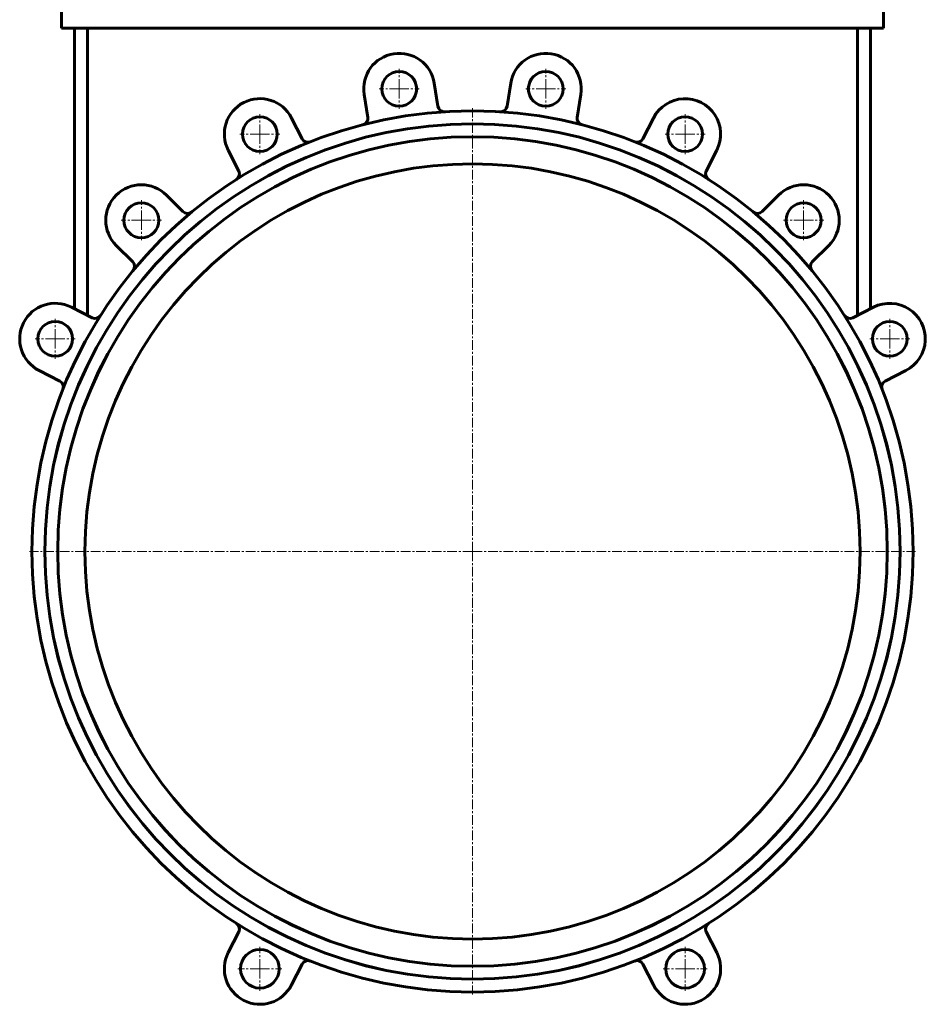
# Model space of a CAD drawing. Header units: millimetres. Extents: x -350 to 350, y -990 to 990.
# Tile 1 of 6: x -350 to 350, y -990 to -228. Entities that reach past the tile are written whole.
import ezdxf

# ---------------------------------------------------------------- set-up
doc = ezdxf.new("R2010")
doc.units = ezdxf.units.MM
doc.linetypes.add('K5LT_AXLED', pattern=[12, 7.5, -1.5, 1.5, -1.5])
doc.linetypes.add('K5LT_BASIC', pattern=[0])
doc.layers.add('Системный слой (1)', color=7, linetype='Continuous', true_color=0x6c6c6c)

# ---------------------------------------------------------------- blocks, each defined once
blk = doc.blocks.new('U35')
at = {"layer": 'Системный слой (1)', "color": 30, "linetype": 'K5LT_AXLED', "lineweight": 18, "true_color": 0xff8000}
for q in [(-322.99, -459.93), (-338.49, -475.43), (-307.49, -475.43), (-322.99, -490.93)]:
    blk.add_line((-322.99, -475.43), q, dxfattribs=at)
blk = doc.blocks.new('U36')
at = {"layer": 'Системный слой (1)', "color": 30, "linetype": 'K5LT_AXLED', "lineweight": 18, "true_color": 0xff8000}
for q in [(-256.33, -368.18), (-271.83, -383.68), (-240.83, -383.68), (-256.33, -399.18)]:
    blk.add_line((-256.33, -383.68), q, dxfattribs=at)
blk = doc.blocks.new('U37')
at = {"layer": 'Системный слой (1)', "color": 30, "linetype": 'K5LT_AXLED', "lineweight": 18, "true_color": 0xff8000}
for q in [(-164.57, -945.99), (-181.57, -962.99), (-147.57, -962.99), (-164.57, -979.99)]:
    blk.add_line((-164.57, -962.99), q, dxfattribs=at)
blk = doc.blocks.new('U38')
at = {"layer": 'Системный слой (1)', "color": 30, "linetype": 'K5LT_AXLED', "lineweight": 18, "true_color": 0xff8000}
for q in [(-164.57, -301.52), (-180.07, -317.02), (-149.07, -317.02), (-164.57, -332.52)]:
    blk.add_line((-164.57, -317.02), q, dxfattribs=at)
blk = doc.blocks.new('U41')
at = {"layer": 'Системный слой (1)', "color": 30, "linetype": 'K5LT_AXLED', "lineweight": 18, "true_color": 0xff8000}
for q in [(-56.71, -266.47), (-72.21, -281.97), (-41.21, -281.97), (-56.71, -297.47)]:
    blk.add_line((-56.71, -281.97), q, dxfattribs=at)
blk = doc.blocks.new('U42')
at = {"layer": 'Системный слой (1)', "color": 30, "linetype": 'K5LT_AXLED', "lineweight": 18, "true_color": 0xff8000}
for q in [(0, -297.01), (-343, -640.01), (343, -640.01), (0, -983.01)]:
    blk.add_line((0, -640.01), q, dxfattribs=at)
blk = doc.blocks.new('U44')
at = {"layer": 'Системный слой (1)', "color": 30, "linetype": 'K5LT_AXLED', "lineweight": 18, "true_color": 0xff8000}
for q in [(56.71, -266.47), (41.21, -281.97), (72.21, -281.97), (56.71, -297.47)]:
    blk.add_line((56.71, -281.97), q, dxfattribs=at)
blk = doc.blocks.new('U47')
at = {"layer": 'Системный слой (1)', "color": 30, "linetype": 'K5LT_AXLED', "lineweight": 18, "true_color": 0xff8000}
for q in [(164.57, -945.99), (147.57, -962.99), (181.57, -962.99), (164.57, -979.99)]:
    blk.add_line((164.57, -962.99), q, dxfattribs=at)
blk = doc.blocks.new('U48')
at = {"layer": 'Системный слой (1)', "color": 30, "linetype": 'K5LT_AXLED', "lineweight": 18, "true_color": 0xff8000}
for q in [(164.57, -301.52), (149.07, -317.02), (180.07, -317.02), (164.57, -332.52)]:
    blk.add_line((164.57, -317.02), q, dxfattribs=at)
blk = doc.blocks.new('U49')
at = {"layer": 'Системный слой (1)', "color": 30, "linetype": 'K5LT_AXLED', "lineweight": 18, "true_color": 0xff8000}
for q in [(256.33, -368.18), (240.83, -383.68), (271.83, -383.68), (256.33, -399.18)]:
    blk.add_line((256.33, -383.68), q, dxfattribs=at)
blk = doc.blocks.new('U50')
at = {"layer": 'Системный слой (1)', "color": 30, "linetype": 'K5LT_AXLED', "lineweight": 18, "true_color": 0xff8000}
for q in [(322.99, -459.93), (307.49, -475.43), (338.49, -475.43), (322.99, -490.93)]:
    blk.add_line((322.99, -475.43), q, dxfattribs=at)

msp = doc.modelspace()

# ---------------------------------------------------------------- linework, layer by layer
at = {"layer": 'Системный слой (1)', "color": 143, "linetype": 'K5LT_BASIC', "lineweight": 60, "true_color": 0x33acca}
for p, q in [((-318.12, -235.01), (-318.12, -220.01)), ((318.13, -235.01), (318.13, -220.01)), ((-308.12, -235.01), (-318.12, -235.01)), ((-308.12, -235.01), (308.13, -235.01)), ((-308.12, -235.01), (-308.12, -452.14)), ((-298.12, -235.01), (-298.12, -457.24)), ((298.13, -235.01), (298.13, -457.24)), ((308.13, -235.01), (308.13, -452.14)), ((318.13, -235.01), (308.13, -235.01)), ((-26.73, -295.47), (-29.55, -277.67)), ((29.55, -277.67), (26.73, -295.47)), ((-83.87, -286.27), (-81.05, -304.08)), ((81.05, -304.08), (83.87, -286.27)), ((-131.88, -320.6), (-140.07, -304.53)), ((140.07, -304.53), (131.88, -320.6)), ((-189.07, -329.5), (-180.89, -345.56)), ((180.89, -345.56), (189.07, -329.5)), ((-224.13, -376.98), (-236.88, -364.23)), ((236.88, -364.23), (224.13, -376.98)), ((-275.77, -403.12), (-263.02, -415.87)), ((263.02, -415.87), (275.77, -403.12)), ((-294.44, -459.12), (-310.51, -450.93)), ((310.51, -450.93), (294.44, -459.12)), ((-335.47, -499.94), (-319.41, -508.12)), ((319.41, -508.12), (335.47, -499.94)), ((-180.89, -934.45), (-189.07, -950.51)), ((189.07, -950.51), (180.89, -934.45)), ((-140.07, -975.48), (-131.88, -959.41)), ((131.88, -959.41), (140.07, -975.48))]:
    msp.add_line(p, q, dxfattribs=at)
for centre, radius in [((-56.71, -281.97), 13.5), ((56.71, -281.97), 13.5), ((0, -640.01), 341), ((-164.57, -317.02), 13.5), ((164.57, -317.02), 13.5), ((0, -640.01), 331), ((0, -640.01), 330.98), ((0, -640.01), 321.02), ((0, -640.01), 321), ((0, -640.01), 300), ((-256.33, -383.68), 13.5), ((256.33, -383.68), 13.5), ((-322.99, -475.43), 13.5), ((322.99, -475.43), 13.5), ((-164.57, -962.99), 15), ((164.57, -962.99), 15)]:
    msp.add_circle(centre, radius, dxfattribs=at)
for centre, radius, start, end in [((-56.71, -281.97), 27.5, 9, 189), ((56.71, -281.97), 27.5, 351, 171), ((-164.57, -317.02), 27.5, 27, 207), ((164.57, -317.02), 27.5, 333, 153), ((-21.79, -294.69), 5, 189, 273.61023), ((21.79, -294.69), 5, 266.38977, 351), ((-85.99, -304.86), 5, 284.38977, 9), ((85.99, -304.86), 5, 171, 255.61023), ((-127.43, -318.33), 5, 207, 291.61023), ((127.43, -318.33), 5, 248.38977, 333), ((-185.34, -347.83), 5, 302.38977, 27), ((185.34, -347.83), 5, 153, 237.61023), ((-256.33, -383.68), 27.5, 45, 225), ((256.33, -383.68), 27.5, 315, 135), ((-220.6, -373.45), 5, 225, 309.61023), ((220.6, -373.45), 5, 230.38977, 315), ((-266.56, -419.41), 5, 320.38977, 45), ((266.56, -419.41), 5, 135, 219.61023), ((-322.99, -475.43), 27.5, 63, 243), ((322.99, -475.43), 27.5, 297, 117), ((-292.17, -454.66), 5, 243, 327.61023), ((292.17, -454.66), 5, 212.38977, 297), ((-321.68, -512.58), 5, 338.38977, 63), ((321.68, -512.58), 5, 117, 201.61023), ((-185.34, -932.18), 5, 333, 57.61023), ((185.34, -932.18), 5, 122.38977, 207), ((-164.57, -962.99), 27.5, 153, 333), ((164.57, -962.99), 27.5, 207, 27), ((-127.43, -961.68), 5, 68.38977, 153), ((127.43, -961.68), 5, 27, 111.61023)]:
    msp.add_arc(centre, radius, start, end, dxfattribs=at)

# ---------------------------------------------------------------- block references
at = {"layer": 'Системный слой (1)'}
for name in ['U41', 'U44', 'U42', 'U38', 'U48', 'U36', 'U49', 'U35', 'U50', 'U37', 'U47']:
    msp.add_blockref(name, (0, 0), dxfattribs=at)

doc.saveas('drawing.dxf')
